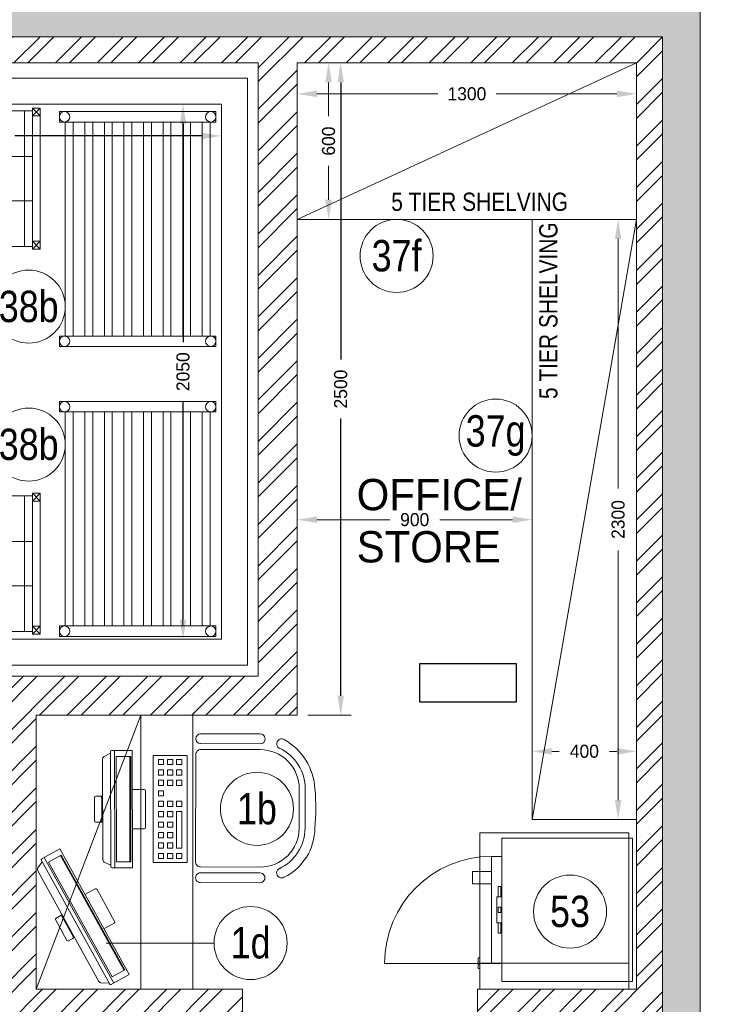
# Model space of a CAD drawing. Header units: millimetres. Extents: x 811 to 573824, y 137 to 100812.
# Tile 134 of 143: x 458602 to 461329, y 76788 to 80561. Entities that reach past the tile are written whole.
import ezdxf

# ---------------------------------------------------------------- set-up
doc = ezdxf.new("R2010")
doc.units = ezdxf.units.MM
doc.header["$LTSCALE"] = 3
doc.header["$MEASUREMENT"] = 0
doc.header["$PDMODE"] = 35
doc.layers.get('Defpoints').update_dxf_attribs({"lineweight": 0})
doc.layers.add('ARC - LEADER ARROW', color=7, linetype='Continuous')
doc.layers.add('ARC - TEXT', color=7, linetype='Continuous')
for name, color, linetype, lineweight in [('BOH TEXT', 7, 'Continuous', 0), ('DIMENSIONS', 7, 'Continuous', 0), ('EQUIPMENT TEXT', 7, 'Continuous', 0), ('EXIST BRICKWORK', 7, 'Continuous', 0), ('JOINERY DETAILS TEXT', 7, 'Continuous', 0), ('KITCHEN EQUIPMENT CODES', 252, 'Continuous', 0), ('KITCHEN EQUIPMENTS', 251, 'Continuous', 0), ('NEW BRICKWORK', 1, 'Continuous', 0)]:
    doc.layers.add(name, color=color, linetype=linetype, lineweight=lineweight)
doc.styles.add('ARA-30', font='stylu.ttf', dxfattribs={"height": 60})
doc.styles.add('ARC SCALE50', font='swissc.ttf', dxfattribs={"height": 100})
doc.styles.get("Standard").update_dxf_attribs({"font": 'stylu.ttf'})
doc.dimstyles.new('ARC SCALE50', dxfattribs={"dimscale": 50, "dimtxt": 1, "dimasz": 1.5, "dimexe": 0.8, "dimexo": 0.8, "dimgap": 0.5, "dimtad": 0, "dimdec": 0, "dimrnd": 1, "dimzin": 0, "dimdsep": 46, "dimtxsty": 'Standard', "dimcen": 1.5, "dimdle": 0.8, "dimclrd": 256, "dimclre": 256, "dimclrt": 256, "dimadec": 0, "dimazin": 0, "dimtfac": 2, "dimtdec": 0, "dimtmove": 1, "dimatfit": 2, "dimfxl": 1, "dimtolj": 1, "dimtzin": 0, "dimlwd": -1, "dimlwe": 13, "dimarcsym": 0})

# ---------------------------------------------------------------- blocks, each defined once
blk = doc.blocks.new('*D27')
at = {"layer": 'Defpoints', "color": 0, "transparency": 16777216}
for p in [(459665.6, 80395.8), (460965.6, 80395.8), (460965.6, 80276.8)]:
    blk.add_point(p, dxfattribs=at)
at = {"layer": 'DIMENSIONS', "lineweight": 13, "transparency": 16777216}
for p, q in [((459665.6, 80355.8), (459665.6, 80236.8)), ((460965.6, 80355.8), (460965.6, 80236.8))]:
    blk.add_line(p, q, dxfattribs=at)
at = {"layer": 'DIMENSIONS', "transparency": 16777216}
for p, q in [((459740.6, 80276.8), (460203.6, 80276.8)), ((460890.6, 80276.8), (460427.5, 80276.8))]:
    blk.add_line(p, q, dxfattribs=at)
for points in [[(459740.6, 80289.3), (459740.6, 80264.3), (459665.6, 80276.8)], [(460890.6, 80289.3), (460890.6, 80264.3), (460965.6, 80276.8)]]:
    blk.add_solid(points, dxfattribs=at)
at = {"layer": 'DIMENSIONS', "transparency": 16777216, "insert": (460315.6, 80276.8), "char_height": 50, "attachment_point": 5}
blk.add_mtext('\\A1;1300', dxfattribs=at)
blk = doc.blocks.new('*D28')
at = {"layer": 'Defpoints', "color": 0, "transparency": 16777216}
for p in [(459665.6, 80395.8), (459665.6, 79795.8), (459785.6, 79795.8)]:
    blk.add_point(p, dxfattribs=at)
at = {"layer": 'DIMENSIONS', "lineweight": 13, "transparency": 16777216}
for p, q in [((459705.6, 80395.8), (459825.6, 80395.8)), ((459705.6, 79795.8), (459825.6, 79795.8))]:
    blk.add_line(p, q, dxfattribs=at)
at = {"layer": 'DIMENSIONS', "transparency": 16777216}
for p, q in [((459785.6, 80320.8), (459785.6, 80191.2)), ((459785.6, 79870.8), (459785.6, 80000.4))]:
    blk.add_line(p, q, dxfattribs=at)
for points in [[(459773.1, 80320.8), (459798.1, 80320.8), (459785.6, 80395.8)], [(459773.1, 79870.8), (459798.1, 79870.8), (459785.6, 79795.8)]]:
    blk.add_solid(points, dxfattribs=at)
at = {"layer": 'DIMENSIONS', "transparency": 16777216, "insert": (459785.6, 80095.8), "char_height": 50, "attachment_point": 5, "rotation": 90}
blk.add_mtext('\\A1;600', dxfattribs=at)
blk = doc.blocks.new('*D29')
at = {"layer": 'Defpoints', "color": 0, "transparency": 16777216}
for p in [(460965.6, 79795.8), (460895.1, 77495.5), (460965.6, 77495.5, 0.1)]:
    blk.add_point(p, dxfattribs=at)
at = {"layer": 'DIMENSIONS', "lineweight": 13, "transparency": 16777216}
for p, q in [((460925.6, 79795.8), (460855.1, 79795.8)), ((460925.6, 77495.5), (460855.1, 77495.5))]:
    blk.add_line(p, q, dxfattribs=at)
at = {"layer": 'DIMENSIONS', "transparency": 16777216}
for p, q in [((460895.1, 79720.8), (460895.1, 78764.9)), ((460895.1, 77570.5), (460895.1, 78526.4))]:
    blk.add_line(p, q, dxfattribs=at)
for points in [[(460882.6, 79720.8), (460907.6, 79720.8), (460895.1, 79795.8)], [(460882.6, 77570.5), (460907.6, 77570.5), (460895.1, 77495.5)]]:
    blk.add_solid(points, dxfattribs=at)
at = {"layer": 'DIMENSIONS', "transparency": 16777216, "insert": (460895.1, 78645.6), "char_height": 50, "attachment_point": 5, "rotation": 90}
blk.add_mtext('\\A1;2300', dxfattribs=at)
blk = doc.blocks.new('*D30')
at = {"layer": 'Defpoints', "color": 0, "transparency": 16777216}
for p in [(460965.6, 77757.3), (460565.6, 77495.5, 0.1), (460965.6, 77495.5, 0.1)]:
    blk.add_point(p, dxfattribs=at)
at = {"layer": 'DIMENSIONS', "lineweight": 13, "transparency": 16777216}
for p, q in [((460565.6, 77535.5), (460565.6, 77797.3)), ((460965.6, 77535.5), (460965.6, 77797.3))]:
    blk.add_line(p, q, dxfattribs=at)
at = {"layer": 'DIMENSIONS', "transparency": 16777216}
for p, q in [((460640.6, 77757.3), (460668.7, 77757.3)), ((460890.6, 77757.3), (460862.5, 77757.3))]:
    blk.add_line(p, q, dxfattribs=at)
for points in [[(460640.6, 77769.8), (460640.6, 77744.8), (460565.6, 77757.3)], [(460890.6, 77769.8), (460890.6, 77744.8), (460965.6, 77757.3)]]:
    blk.add_solid(points, dxfattribs=at)
at = {"layer": 'DIMENSIONS', "transparency": 16777216, "insert": (460765.6, 77757.3), "char_height": 50, "attachment_point": 5}
blk.add_mtext('\\A1;400', dxfattribs=at)
blk = doc.blocks.new('*D31')
at = {"layer": 'Defpoints', "color": 0, "transparency": 16777216}
for p in [(460565.6, 78645), (459665.6, 78609, 0), (460565.6, 78609, 0)]:
    blk.add_point(p, dxfattribs=at)
at = {"layer": 'DIMENSIONS', "lineweight": 13, "transparency": 16777216}
for p, q in [((459665.6, 78649), (459665.6, 78685)), ((460565.6, 78649), (460565.6, 78685))]:
    blk.add_line(p, q, dxfattribs=at)
at = {"layer": 'DIMENSIONS', "transparency": 16777216}
for p, q in [((459740.6, 78645), (460019.8, 78645)), ((460490.6, 78645), (460211.4, 78645))]:
    blk.add_line(p, q, dxfattribs=at)
for points in [[(459740.6, 78657.5), (459740.6, 78632.5), (459665.6, 78645)], [(460490.6, 78657.5), (460490.6, 78632.5), (460565.6, 78645)]]:
    blk.add_solid(points, dxfattribs=at)
at = {"layer": 'DIMENSIONS', "transparency": 16777216, "insert": (460115.6, 78645), "char_height": 50, "attachment_point": 5}
blk.add_mtext('\\A1;900', dxfattribs=at)
blk = doc.blocks.new('xzgredgr')
at = {"layer": 'KITCHEN EQUIPMENTS'}
for p, q in [((459665.6, 79795.8, 0.1), (460965.6, 80395.8, 0.1)), ((454875, 80337.1, 0.1), (459475, 80337.1, 0.1)), ((459475, 80337.1, 0.1), (459475, 78087.1, 0.1)), ((459375, 80237.1, 0.1), (457575, 80237.1, 0.1)), ((458650.6, 79682, 0.1), (458650.6, 80222, 0.1)), ((458680.6, 80222, 0.1), (458650.6, 80222, 0.1)), ((458680.6, 80192, 0.1), (458650.6, 80222, 0.1)), ((458650.6, 80192, 0.1), (458680.6, 80222, 0.1)), ((458680.6, 79682, 0.1), (458680.6, 80222, 0.1)), ((459375, 78187.1, 0.1), (459375, 80237.1, 0.1)), ((457640.6, 80212, 0.1), (458650.6, 80212, 0.1)), ((458620.6, 80212, 0.1), (458620.6, 79692, 0.1)), ((458650.6, 80192, 0.1), (458680.6, 80192, 0.1)), ((458754.2, 80168.9, 0.1), (458754.2, 80208.9, 0.1)), ((458754.2, 80208.9, 0.1), (459354.2, 80208.9, 0.1)), ((459354.2, 80208.9, 0.1), (459354.2, 80168.9, 0.1)), ((458754.2, 80168.9, 0.1), (459354.2, 80168.9, 0.1)), ((458776.7, 79348.9, 0.1), (458776.7, 80168.9, 0.1)), ((458806.7, 79348.9, 0.1), (458806.7, 80168.9, 0.1)), ((458851.7, 79348.9, 0.1), (458851.7, 80168.9, 0.1)), ((458881.7, 79348.9, 0.1), (458881.7, 80168.9, 0.1)), ((458926.7, 79348.9, 0.1), (458926.7, 80168.9, 0.1)), ((458956.7, 79348.9, 0.1), (458956.7, 80168.9, 0.1)), ((459001.7, 79348.9, 0.1), (459001.7, 80168.9, 0.1)), ((459031.7, 79348.9, 0.1), (459031.7, 80168.9, 0.1)), ((459076.7, 79348.9, 0.1), (459076.7, 80168.9, 0.1)), ((459106.7, 79348.9, 0.1), (459106.7, 80168.9, 0.1)), ((459151.7, 79348.9, 0.1), (459151.7, 80168.9, 0.1)), ((459181.7, 79348.9, 0.1), (459181.7, 80168.9, 0.1)), ((459226.7, 79348.9, 0.1), (459226.7, 80168.9, 0.1)), ((459256.7, 79348.9, 0.1), (459256.7, 80168.9, 0.1)), ((459301.7, 79348.9, 0.1), (459301.7, 80168.9, 0.1)), ((459331.7, 79348.9, 0.1), (459331.7, 80168.9, 0.1)), ((457640.6, 80037, 0.1), (458650.6, 80037, 0.1)), ((457640.6, 79867, 0.1), (458650.6, 79867, 0.1)), ((460965.6, 79795.8, 0.1), (459665.6, 79795.8, 0.1)), ((460565.6, 77495.5, 0.2), (460565.6, 79795.8, 0.1)), ((460565.6, 77495.5, 0.2), (460965.6, 79795.8, 0.1)), ((457640.6, 79692, 0.1), (458650.6, 79692, 0.1)), ((458650.6, 79712, 0.1), (458680.6, 79712, 0.1)), ((458650.6, 79712, 0.1), (458680.6, 79682, 0.1)), ((458650.6, 79682, 0.1), (458680.6, 79712, 0.1)), ((458650.6, 79682, 0.1), (458680.6, 79682, 0.1)), ((459354.2, 79348.9, 0.1), (458754.2, 79348.9, 0.1)), ((458754.2, 79308.9, 0.1), (458754.2, 79348.9, 0.1)), ((459354.2, 79348.9, 0.1), (459354.2, 79308.9, 0.1)), ((459354.2, 79308.9, 0.1), (458754.2, 79308.9, 0.1)), ((458754.2, 79057.7, 0.1), (458754.2, 79097.7, 0.1)), ((458754.2, 79097.7, 0.1), (459354.2, 79097.7, 0.1)), ((459354.2, 79097.7, 0.1), (459354.2, 79057.7, 0.1)), ((458754.2, 79057.7, 0.1), (459354.2, 79057.7, 0.1)), ((458776.7, 78237.7, 0.1), (458776.7, 79057.7, 0.1)), ((458806.7, 78237.7, 0.1), (458806.7, 79057.7, 0.1)), ((458851.7, 78237.7, 0.1), (458851.7, 79057.7, 0.1)), ((458881.7, 78237.7, 0.1), (458881.7, 79057.7, 0.1)), ((458926.7, 78237.7, 0.1), (458926.7, 79057.7, 0.1)), ((458956.7, 78237.7, 0.1), (458956.7, 79057.7, 0.1)), ((459001.7, 78237.7, 0.1), (459001.7, 79057.7, 0.1)), ((459031.7, 78237.7, 0.1), (459031.7, 79057.7, 0.1)), ((459076.7, 78237.7, 0.1), (459076.7, 79057.7, 0.1)), ((459106.7, 78237.7, 0.1), (459106.7, 79057.7, 0.1)), ((459151.7, 78237.7, 0.1), (459151.7, 79057.7, 0.1)), ((459181.7, 78237.7, 0.1), (459181.7, 79057.7, 0.1)), ((459226.7, 78237.7, 0.1), (459226.7, 79057.7, 0.1)), ((459256.7, 78237.7, 0.1), (459256.7, 79057.7, 0.1)), ((459301.7, 78237.7, 0.1), (459301.7, 79057.7, 0.1)), ((459331.7, 78237.7, 0.1), (459331.7, 79057.7, 0.1)), ((458650.6, 78206.5, 0.1), (458650.6, 78746.5, 0.1)), ((458680.6, 78746.5, 0.1), (458650.6, 78746.5, 0.1)), ((458680.6, 78716.5, 0.1), (458650.6, 78746.5, 0.1)), ((458650.6, 78716.5, 0.1), (458680.6, 78746.5, 0.1)), ((458680.6, 78206.5, 0.1), (458680.6, 78746.5, 0.1)), ((457640.6, 78736.5, 0.1), (458650.6, 78736.5, 0.1)), ((458620.6, 78736.5, 0.1), (458620.6, 78216.5, 0.1)), ((458650.6, 78716.5, 0.1), (458680.6, 78716.5, 0.1)), ((457640.6, 78561.5, 0.1), (458650.6, 78561.5, 0.1)), ((457640.6, 78391.5, 0.1), (458650.6, 78391.5, 0.1)), ((457640.6, 78216.5, 0.1), (458650.6, 78216.5, 0.1)), ((458650.6, 78236.5, 0.1), (458680.6, 78236.5, 0.1)), ((458650.6, 78236.5, 0.1), (458680.6, 78206.5, 0.1)), ((458650.6, 78206.5, 0.1), (458680.6, 78236.5, 0.1)), ((459354.2, 78237.7, 0.1), (458754.2, 78237.7, 0.1)), ((458754.2, 78197.7, 0.1), (458754.2, 78237.7, 0.1)), ((459354.2, 78237.7, 0.1), (459354.2, 78197.7, 0.1)), ((457575, 78187.1, 0.1), (459375, 78187.1, 0.1)), ((458650.6, 78206.5, 0.1), (458680.6, 78206.5, 0.1)), ((459354.2, 78197.7, 0.1), (458754.2, 78197.7, 0.1)), ((459475, 78087.1, 0.1), (454875, 78087.1, 0.1)), ((459065.6, 77895.5, 0.1), (458665.6, 76845.5, 0.1)), ((459065.6, 76845.5, 0.2), (459065.6, 77895.5, 0.1)), ((459265.6, 76845.5, 0.1), (459265.6, 77895.5, 0.1)), ((458919.4, 77725.7, 0.1), (458920, 77344, 0.1)), ((458950.4, 77750.1, 0.1), (458925.6, 77738.1, 0.1)), ((458950.4, 77755.7, 0.1), (458951.1, 77314.6, 0.1)), ((458965.6, 77760.7, 0.1), (458955.4, 77760.7, 0.1)), ((458965.5, 77760.7, 0.1), (458966.4, 77310.7, 0.1)), ((458965.6, 77760.7, 0.1), (459033.6, 77760.8, 0.1)), ((459027.5, 77737.3, 0.1), (458971.7, 77737.2, 0.1)), ((458971.7, 77737.2, 0.1), (458972.5, 77334.2, 0.1)), ((459023.8, 77737.3, 0.1), (459024.6, 77334.3, 0.1)), ((459027.5, 77737.3, 0.1), (459028.3, 77334.3, 0.1)), ((459033.6, 77760.7, 0.1), (459034.4, 77310.7, 0.1)), ((459113.4, 77330.8, 0.1), (459113.4, 77740.8, 0.1)), ((459113.4, 77740.8, 0.1), (459243.4, 77740.8, 0.1)), ((459133.4, 77706.4, 0.1), (459133.4, 77726.4, 0.1)), ((459153.4, 77726.4, 0.1), (459133.4, 77726.4, 0.1)), ((459153.4, 77706.4, 0.1), (459153.4, 77726.4, 0.1)), ((459168.4, 77706.4, 0.1), (459168.4, 77726.4, 0.1)), ((459188.4, 77726.4, 0.1), (459168.4, 77726.4, 0.1)), ((459188.4, 77706.4, 0.1), (459188.4, 77726.4, 0.1)), ((459203.4, 77706.4, 0.1), (459203.4, 77726.4, 0.1)), ((459203.4, 77726.4, 0.1), (459223.4, 77726.4, 0.1)), ((459223.4, 77706.4, 0.1), (459223.4, 77726.4, 0.1)), ((459243.4, 77740.8, 0.1), (459243.4, 77330.8, 0.1)), ((459153.4, 77706.4, 0.1), (459133.4, 77706.4, 0.1)), ((459188.4, 77706.4, 0.1), (459168.4, 77706.4, 0.1)), ((459203.4, 77706.4, 0.1), (459223.4, 77706.4, 0.1)), ((459133.4, 77666.4, 0.1), (459133.4, 77686.4, 0.1)), ((459153.4, 77686.4, 0.1), (459133.4, 77686.4, 0.1)), ((459153.4, 77666.4, 0.1), (459133.4, 77666.4, 0.1)), ((459153.4, 77666.4, 0.1), (459153.4, 77686.4, 0.1)), ((459168.4, 77666.4, 0.1), (459168.4, 77686.4, 0.1)), ((459188.4, 77686.4, 0.1), (459168.4, 77686.4, 0.1)), ((459188.4, 77666.4, 0.1), (459168.4, 77666.4, 0.1)), ((459188.4, 77666.4, 0.1), (459188.4, 77686.4, 0.1)), ((459203.4, 77666.4, 0.1), (459203.4, 77686.4, 0.1)), ((459203.4, 77686.4, 0.1), (459223.4, 77686.4, 0.1)), ((459203.4, 77666.4, 0.1), (459223.4, 77666.4, 0.1)), ((459223.4, 77666.4, 0.1), (459223.4, 77686.4, 0.1)), ((459133.4, 77626.4, 0.1), (459133.4, 77646.4, 0.1)), ((459153.4, 77646.4, 0.1), (459133.4, 77646.4, 0.1)), ((459153.4, 77626.4, 0.1), (459133.4, 77626.4, 0.1)), ((459153.4, 77626.4, 0.1), (459153.4, 77646.4, 0.1)), ((459168.4, 77626.4, 0.1), (459168.4, 77646.4, 0.1)), ((459188.4, 77646.4, 0.1), (459168.4, 77646.4, 0.1)), ((459188.4, 77626.4, 0.1), (459168.4, 77626.4, 0.1)), ((459188.4, 77626.4, 0.1), (459188.4, 77646.4, 0.1)), ((459203.4, 77626.4, 0.1), (459203.4, 77646.4, 0.1)), ((459203.4, 77646.4, 0.1), (459223.4, 77646.4, 0.1)), ((459203.4, 77626.4, 0.1), (459223.4, 77626.4, 0.1)), ((459223.4, 77626.4, 0.1), (459223.4, 77646.4, 0.1)), ((458888.5, 77581.4, 0.1), (458888.7, 77490.7, 0.1)), ((458919.5, 77585.8, 0.1), (458893.4, 77585.7, 0.1)), ((458916.2, 77580.8, 0.1), (458916.4, 77490.1, 0.1)), ((459033.9, 77610.9, 0.1), (459079, 77610.8, 0.1)), ((459083.9, 77605.8, 0.1), (459083.7, 77465.8, 0.1)), ((459133.4, 77586.4, 0.1), (459133.4, 77606.4, 0.1)), ((459153.4, 77606.4, 0.1), (459133.4, 77606.4, 0.1)), ((459153.4, 77586.4, 0.1), (459133.4, 77586.4, 0.1)), ((459153.4, 77586.4, 0.1), (459153.4, 77606.4, 0.1)), ((459133.4, 77546.4, 0.1), (459133.4, 77566.4, 0.1)), ((459153.4, 77566.4, 0.1), (459133.4, 77566.4, 0.1)), ((459153.4, 77546.4, 0.1), (459133.4, 77546.4, 0.1)), ((459153.4, 77546.4, 0.1), (459153.4, 77566.4, 0.1)), ((459168.4, 77546.4, 0.1), (459168.4, 77566.4, 0.1)), ((459188.4, 77566.4, 0.1), (459168.4, 77566.4, 0.1)), ((459188.4, 77546.4, 0.1), (459168.4, 77546.4, 0.1)), ((459188.4, 77546.4, 0.1), (459188.4, 77566.4, 0.1)), ((459203.4, 77546.4, 0.1), (459203.4, 77566.4, 0.1)), ((459203.4, 77566.4, 0.1), (459223.4, 77566.4, 0.1)), ((459203.4, 77546.4, 0.1), (459223.4, 77546.4, 0.1)), ((459223.4, 77546.4, 0.1), (459223.4, 77566.4, 0.1)), ((459133.4, 77506.4, 0.1), (459133.4, 77526.4, 0.1)), ((459153.4, 77526.4, 0.1), (459133.4, 77526.4, 0.1)), ((459153.4, 77506.4, 0.1), (459133.4, 77506.4, 0.1)), ((459153.4, 77506.4, 0.1), (459153.4, 77526.4, 0.1)), ((459168.4, 77506.4, 0.1), (459168.4, 77526.4, 0.1)), ((459188.4, 77526.4, 0.1), (459168.4, 77526.4, 0.1)), ((459188.4, 77506.4, 0.1), (459168.4, 77506.4, 0.1)), ((459188.4, 77506.4, 0.1), (459188.4, 77526.4, 0.1)), ((459203.4, 77386.4, 0.1), (459203.4, 77526.4, 0.1)), ((459203.4, 77526.4, 0.1), (459223.4, 77526.4, 0.1)), ((459223.4, 77386.4, 0.1), (459223.4, 77526.4, 0.1)), ((458919.8, 77485.8, 0.1), (458893.1, 77485.7, 0.1)), ((459133.4, 77466.4, 0.1), (459133.4, 77486.4, 0.1)), ((459153.4, 77486.4, 0.1), (459133.4, 77486.4, 0.1)), ((459153.4, 77466.4, 0.1), (459133.4, 77466.4, 0.1)), ((459153.4, 77466.4, 0.1), (459153.4, 77486.4, 0.1)), ((459168.4, 77466.4, 0.1), (459168.4, 77486.4, 0.1)), ((459188.4, 77486.4, 0.1), (459168.4, 77486.4, 0.1)), ((459188.4, 77466.4, 0.1), (459168.4, 77466.4, 0.1)), ((459188.4, 77466.4, 0.1), (459188.4, 77486.4, 0.1)), ((460565.6, 77495.5, 0.2), (460965.6, 77495.5, 0.2)), ((459033.6, 77460.9, 0.1), (459078.7, 77460.8, 0.1)), ((459133.4, 77426.4, 0.1), (459133.4, 77446.4, 0.1)), ((459153.4, 77446.4, 0.1), (459133.4, 77446.4, 0.1)), ((459153.4, 77426.4, 0.1), (459133.4, 77426.4, 0.1)), ((459153.4, 77426.4, 0.1), (459153.4, 77446.4, 0.1)), ((459168.4, 77426.4, 0.1), (459168.4, 77446.4, 0.1)), ((459188.4, 77446.4, 0.1), (459168.4, 77446.4, 0.1)), ((459188.4, 77426.4, 0.1), (459168.4, 77426.4, 0.1)), ((459188.4, 77426.4, 0.1), (459188.4, 77446.4, 0.1)), ((460365.6, 77445.5, 0.2), (460365.6, 76845.5, 0.2)), ((460935.6, 77445.5, 0.2), (460365.6, 77445.5, 0.2)), ((460450, 77424.9, 0.1), (460450, 76874.9, 0.1)), ((460950, 77424.9, 0.1), (460450, 77424.9, 0.1)), ((460935.6, 77445.5, 0.2), (460935.6, 76845.5, 0.2)), ((460950, 77424.9, 0.1), (460950, 76874.9, 0.1)), ((459133.4, 77386.4, 0.1), (459133.4, 77406.4, 0.1)), ((459153.4, 77406.4, 0.1), (459133.4, 77406.4, 0.1)), ((459153.4, 77386.4, 0.1), (459133.4, 77386.4, 0.1)), ((459153.4, 77386.4, 0.1), (459153.4, 77406.4, 0.1)), ((459168.4, 77386.4, 0.1), (459168.4, 77406.4, 0.1)), ((459188.4, 77406.4, 0.1), (459168.4, 77406.4, 0.1)), ((459188.4, 77386.4, 0.1), (459168.4, 77386.4, 0.1)), ((459188.4, 77386.4, 0.1), (459188.4, 77406.4, 0.1)), ((459203.4, 77386.4, 0.1), (459223.4, 77386.4, 0.1)), ((458696, 77350.4, 0.1), (458687, 77345.4, 0.1)), ((458695.8, 77350.3, 0.1), (458962.2, 76869.1, 0.1)), ((458696, 77350.4, 0.1), (458755.4, 77383.2, 0.1)), ((458761.4, 77359.7, 0.1), (458712.6, 77332.6, 0.1)), ((458755.4, 77383.2, 0.1), (459021.7, 76902, 0.1)), ((458758.1, 77357.9, 0.1), (459001.8, 76917.9, 0.1)), ((458761.4, 77359.7, 0.1), (459005, 76919.7, 0.1)), ((459133.4, 77346.4, 0.1), (459133.4, 77366.4, 0.1)), ((459153.4, 77366.4, 0.1), (459133.4, 77366.4, 0.1)), ((459153.4, 77346.4, 0.1), (459153.4, 77366.4, 0.1)), ((459168.4, 77346.4, 0.1), (459168.4, 77366.4, 0.1)), ((459188.4, 77366.4, 0.1), (459168.4, 77366.4, 0.1)), ((459188.4, 77346.4, 0.1), (459188.4, 77366.4, 0.1)), ((459203.4, 77346.4, 0.1), (459203.4, 77366.4, 0.1)), ((459203.4, 77366.4, 0.1), (459223.4, 77366.4, 0.1)), ((459223.4, 77346.4, 0.1), (459223.4, 77366.4, 0.1)), ((460450, 77354.9, 0.1), (460410, 77354.9, 0.1)), ((460410, 76944.9, 0.1), (460410, 77354.9, 0.1)), ((458687.8, 77333.8, 0.1), (458671.8, 77311.3, 0.1)), ((458685.1, 77338.6, 0.1), (458947.1, 76864.8, 0.1)), ((458712.6, 77332.6, 0.1), (458956.2, 76892.6, 0.1)), ((458951, 77321.2, 0.1), (458926.2, 77333.1, 0.1)), ((458966.2, 77310.7, 0.1), (458956, 77310.7, 0.1)), ((458966.2, 77310.7, 0.1), (459034.4, 77310.8, 0.1)), ((459028.3, 77334.3, 0.1), (458972.4, 77334.2, 0.1)), ((459243.4, 77330.8, 0.1), (459113.4, 77330.8, 0.1)), ((459153.4, 77346.4, 0.1), (459133.4, 77346.4, 0.1)), ((459188.4, 77346.4, 0.1), (459168.4, 77346.4, 0.1)), ((459203.4, 77346.4, 0.1), (459223.4, 77346.4, 0.1)), ((458672.4, 77297.4, 0.1), (458905.7, 76875.4, 0.1)), ((460336.4, 77297.3, 0.1), (460410, 77297.3, 0.1)), ((460336.4, 77297.3, 0.1), (460336.4, 77249.4, 0.1)), ((460336.4, 77249.4, 0.1), (460410, 77249.4, 0.1)), ((460435, 77199.9, 0.1), (460435, 77239.9, 0.1)), ((460435, 77239.9, 0.1), (460445, 77239.9, 0.1)), ((460445, 77199.9, 0.1), (460445, 77239.9, 0.1)), ((458852.2, 77208.4, 0.1), (458891.7, 77230, 0.1)), ((458898.5, 77228.1, 0.1), (458965.8, 77105.3, 0.1)), ((460450, 77199.9, 0.1), (460430, 77199.9, 0.1)), ((460430, 77199.9, 0.1), (460430, 77099.9, 0.1)), ((460445, 77159.9, 0.1), (460435, 77159.9, 0.1)), ((460435, 77139.9, 0.1), (460435, 77159.9, 0.1)), ((460445, 77139.9, 0.1), (460445, 77159.9, 0.1)), ((458764.1, 77131.1, 0.1), (458741.4, 77118.5, 0.1)), ((458763.6, 77125.1, 0.1), (458807.6, 77045.8, 0.1)), ((460445, 77139.9, 0.1), (460435, 77139.9, 0.1)), ((458739.1, 77112.3, 0.1), (458783.1, 77033, 0.1)), ((458924.3, 77076.9, 0.1), (458963.8, 77098.5, 0.1)), ((460430, 77099.9, 0.1), (460450, 77099.9, 0.1)), ((460435, 77099.9, 0.1), (460435, 77059.9, 0.1)), ((460445, 77099.9, 0.1), (460445, 77059.9, 0.1)), ((460435, 77059.9, 0.1), (460445, 77059.9, 0.1)), ((458812.6, 77043.7, 0.1), (458789.3, 77030.8, 0.1)), ((460410, 76944.9, 0.1), (460000, 76944.9, 0.1)), ((460358.6, 76965.5, 0.2), (460358.6, 76950.1, 0.2)), ((460358.6, 76965.5, 0.2), (460365.6, 76965.5, 0.2)), ((460358.6, 76940.9, 0.2), (460358.6, 76925.5, 0.2)), ((460935.6, 76945.5, 0.2), (460365.6, 76945.5, 0.2)), ((460450, 76944.9, 0.1), (460410, 76944.9, 0.1)), ((459005, 76919.7, 0.1), (458956, 76892.6, 0.1)), ((458962, 76869, 0.1), (459021.7, 76902, 0.1)), ((460358.6, 76925.5, 0.2), (460365.6, 76925.5, 0.2)), ((458943.6, 76870.8, 0.1), (458916.1, 76869.2, 0.1)), ((458962, 76869, 0.1), (458953.1, 76864, 0.1)), ((460950, 76874.9, 0.1), (460450, 76874.9, 0.1)), ((460935.6, 76845.5, 0.2), (460365.6, 76845.5, 0.2))]:
    blk.add_line(p, q, dxfattribs=at)
at = {"layer": 'KITCHEN EQUIPMENTS', "lineweight": 0}
for p, q in [((459295, 77824.3, 0.1), (459523.7, 77823.8, 0.1)), ((459523.6, 77763.8, 0.1), (459294.8, 77764.3, 0.1)), ((459294.9, 77786.8, 0.1), (459523.6, 77786.3, 0.1)), ((459277, 77745.6, 0.1), (459276.1, 77333.1, 0.1)), ((459673.3, 77613.5, 0.1), (459673, 77463.5, 0.1)), ((459695.8, 77613.5, 0.1), (459695.5, 77463.5, 0.1)), ((459522.6, 77313.8, 0.1), (459293.9, 77314.3, 0.1)), ((459293.8, 77291.8, 0.1), (459522.6, 77291.3, 0.1)), ((459293.8, 77254.3, 0.1), (459522.5, 77253.8, 0.1))]:
    blk.add_line(p, q, dxfattribs=at)
at = {"layer": 'KITCHEN EQUIPMENTS'}
for centre, radius in [((458774.2, 80188.9, 0.1), 20), ((459334.2, 80188.9, 0.1), 20), ((458774.2, 79328.9, 0.1), 20), ((459334.2, 79328.9, 0.1), 20), ((458774.2, 79077.7, 0.1), 20), ((459334.2, 79077.7, 0.1), 20), ((458774.2, 78217.7, 0.1), 20), ((459334.2, 78217.7, 0.1), 20), ((460360.6, 76945.5, 0.2), 5)]:
    blk.add_circle(centre, radius, dxfattribs=at)
at = {"layer": 'KITCHEN EQUIPMENTS', "lineweight": 0}
for centre, radius, start, end in [((459295.9, 77805.5, 0.1), 18.7, 89.896, 269.8657), ((459523.7, 77805.1, 0.1), 18.8, 269.8657, 89.8921), ((459606, 77786.3, 0.1), 19.2, 51.4153, 256.1163), ((459500.7, 77599.8, 0.1), 233, 3.3496, 60.4372), ((459295.7, 77745.5, 0.1), 18.7, 89.8757, 179.8847), ((459523.3, 77613.8, 0.1), 150, 359.8802, 89.8804), ((459523.3, 77613.8, 0.1), 172.5, 359.8806, 64.7499), ((458990.2, 77539.9, 0.1), 746.7, 354.1149, 5.6449), ((459523, 77463.8, 0.1), 150, 269.8806, 359.8798), ((459523, 77463.8, 0.1), 172.5, 295.0096, 359.8797), ((459523, 77463.8, 0.1), 210, 295.8214, 359.8802), ((459294.9, 77333, 0.1), 18.8, 179.8802, 269.8815), ((459294.7, 77273, 0.1), 18.8, 89.8769, 269.8822), ((459522.6, 77272.6, 0.1), 18.8, 269.8762, 89.8815), ((459605.2, 77291.1, 0.1), 18.8, 114.2336, 299.5497)]:
    blk.add_arc(centre, radius, start, end, dxfattribs=at)
at = {"layer": 'KITCHEN EQUIPMENTS'}
for centre, radius, start, end in [((458936, 77725.1, 0.1), 16.7, 128.71, 178.1015), ((458955.4, 77755.7, 0.1), 5, 90.1096, 180.1096), ((458893.5, 77580.7, 0.1), 5, 90.1096, 180.1096), ((458911.2, 77580.7, 0.1), 5, 0.1096, 90.1096), ((459078.9, 77605.8, 0.1), 5, 359.8904, 89.8904), ((458893.7, 77490.7, 0.1), 5, 180.1096, 270.1096), ((458911.4, 77490.7, 0.1), 5, 270.1096, 0.1096), ((459078.7, 77465.8, 0.1), 5, 269.8904, 359.8904), ((460410, 76944.9, 0.1), 410, 90, 180), ((458687.2, 77304.9, 0.1), 16.7, 157.5706, 206.9622), ((458689.5, 77341, 0.1), 5, 118.9703, 208.9703), ((458936.5, 77346.1, 0.1), 16.7, 182.1176, 231.5092), ((458956, 77315.7, 0.1), 5, 180.1096, 270.1096), ((458894.1, 77225.7, 0.1), 5, 28.7511, 118.7511), ((458759.3, 77122.7, 0.1), 5, 28.9703, 118.9703), ((458743.8, 77114.1, 0.1), 5, 118.9703, 208.9703), ((458961.4, 77102.9, 0.1), 5, 298.7511, 28.7511), ((458803, 77044, 0.1), 5, 298.9703, 28.9703), ((458787.5, 77035.4, 0.1), 5, 208.9703, 298.9703), ((458918.9, 76885.7, 0.1), 16.7, 210.9783, 260.3699), ((458950.6, 76868.4, 0.1), 5, 208.9703, 298.9703)]:
    blk.add_arc(centre, radius, start, end, dxfattribs=at)
blk = doc.blocks.new('EXISTING BRICKWORK')
at = {"layer": 'EXIST BRICKWORK'}
h = blk.add_hatch(color=8, dxfattribs=at)
h.dxf.hatch_style = 1
h.paths.add_polyline_path([(461326.5, 71253.7), (461209.6, 71370.6), (461209.6, 80695.8), (449601.5, 80695.8), (449601.5, 80495.8), (461065.6, 80495.8), (461065.6, 71309.5), (461224, 71151.1)])
at = {"layer": 'EXIST BRICKWORK', "elevation": 0.1}
blk.add_lwpolyline([(461326.5, 71253.7), (461209.6, 71370.6), (461209.6, 80695.8), (449601.5, 80695.8), (449601.5, 80495.8), (461065.6, 80495.8), (461065.6, 71309.5), (461224, 71151.1)], close=True, dxfattribs=at)
blk = doc.blocks.new('*D241')
at = {"layer": 'ARC - LEADER ARROW', "lineweight": 13, "transparency": 16777216}
for p, q in [((459705.6, 80395.8), (459872, 80395.8)), ((459705.6, 77895.5), (459872, 77895.5))]:
    blk.add_line(p, q, dxfattribs=at)
at = {"layer": 'ARC - LEADER ARROW', "transparency": 16777216}
for p, q in [((459832, 80320.8), (459832, 79258.7)), ((459832, 77970.5), (459832, 79032.6))]:
    blk.add_line(p, q, dxfattribs=at)
for points in [[(459844.5, 80320.8), (459819.5, 80320.8), (459832, 80395.8)], [(459819.5, 77970.5), (459844.5, 77970.5), (459832, 77895.5)]]:
    blk.add_solid(points, dxfattribs=at)
at = {"layer": 'Defpoints', "color": 0, "transparency": 16777216}
for p in [(459665.6, 80395.8), (459832, 80395.8), (459665.6, 77895.5)]:
    blk.add_point(p, dxfattribs=at)
at = {"layer": 'ARC - LEADER ARROW', "transparency": 16777216, "insert": (459832, 79145.6), "char_height": 50, "attachment_point": 5, "rotation": 90}
blk.add_mtext('\\A1;2500', dxfattribs=at)
blk = doc.blocks.new('*D256')
at = {"layer": 'ARC - LEADER ARROW', "lineweight": 13, "transparency": 16777216}
for p, q in [((457575, 80197.1), (457575, 80075.7)), ((459375, 80197.1), (459375, 80075.7))]:
    blk.add_line(p, q, dxfattribs=at)
at = {"layer": 'ARC - LEADER ARROW', "transparency": 16777216}
for p, q in [((457650, 80115.7), (458366.6, 80115.7)), ((459300, 80115.7), (458583.3, 80115.7))]:
    blk.add_line(p, q, dxfattribs=at)
for points in [[(457650, 80128.2), (457650, 80103.2), (457575, 80115.7)], [(459300, 80103.2), (459300, 80128.2), (459375, 80115.7)]]:
    blk.add_solid(points, dxfattribs=at)
at = {"layer": 'Defpoints', "color": 0, "transparency": 16777216}
for p in [(457575, 80237.1), (459375, 80237.1), (459375, 80115.7)]:
    blk.add_point(p, dxfattribs=at)
at = {"layer": 'ARC - LEADER ARROW', "transparency": 16777216, "insert": (458475, 80115.7), "char_height": 50, "attachment_point": 5}
blk.add_mtext('\\A1;1800', dxfattribs=at)
blk = doc.blocks.new('*D257')
at = {"layer": 'ARC - LEADER ARROW', "lineweight": 13, "transparency": 16777216}
for p, q in [((459335, 80237.1), (459187.9, 80237.1)), ((459335, 78187.1), (459187.9, 78187.1))]:
    blk.add_line(p, q, dxfattribs=at)
at = {"layer": 'ARC - LEADER ARROW', "transparency": 16777216}
for p, q in [((459227.9, 80162.1), (459227.9, 79325.2)), ((459227.9, 78262.1), (459227.9, 79099.1))]:
    blk.add_line(p, q, dxfattribs=at)
for points in [[(459240.4, 80162.1), (459215.4, 80162.1), (459227.9, 80237.1)], [(459215.4, 78262.1), (459240.4, 78262.1), (459227.9, 78187.1)]]:
    blk.add_solid(points, dxfattribs=at)
at = {"layer": 'Defpoints', "color": 0, "transparency": 16777216}
for p in [(459375, 80237.1), (459227.9, 78187.1), (459375, 78187.1)]:
    blk.add_point(p, dxfattribs=at)
at = {"layer": 'ARC - LEADER ARROW', "transparency": 16777216, "insert": (459227.9, 79212.1), "char_height": 50, "attachment_point": 5, "rotation": 90}
blk.add_mtext('\\A1;2050', dxfattribs=at)

msp = doc.modelspace()

# ---------------------------------------------------------------- hatches: boundary and pattern name
at = {"layer": 'NEW BRICKWORK'}
h = msp.add_hatch(dxfattribs=at)
h.set_pattern_fill('ANSI32', color=256, scale=300)
h.set_pattern_definition([(45, (6227957.61, 2343389.85), (-79.5495129, 79.5495129), []), (45, (6228010.64, 2343389.85), (-79.5495129, 79.5495129), [])])
h.paths.add_polyline_path([(454988.8, 74895.5), (455774.8, 74895.5), (455774.8, 75695.5), (455924.8, 75695.5), (455924.8, 74895.5), (460965.6, 74895.5), (460965.6, 76695.5), (460355.6, 76695.5), (460355.6, 76845.5), (460965.6, 76845.5), (460965.6, 80395.8), (459665.6, 80395.8), (459665.6, 77895.5), (458665.6, 77895.5), (458665.6, 76845.5), (459455.6, 76845.5), (459455.6, 76695.5), (458515.6, 76695.5), (458515.6, 76895.5), (458265.6, 76895.5), (458265.6, 77045.5), (458515.6, 77045.5), (458515.6, 77895.5), (456615.6, 77895.5), (456615.6, 77045.5), (456865.6, 77045.5), (456865.6, 76895.5), (456465.6, 76895.5), (456465.6, 77895.5), (454874.8, 77895.5), (454874.8, 78045.5), (459515.6, 78045.5), (459515.6, 80395.8), (450124.9, 80395.8), (450124.9, 76795.5), (450924.9, 76795.5), (450924.9, 76645.5), (450124.9, 76645.5), (450124.9, 70885.2), (451024.9, 70885.2), (451024.9, 70735.2), (450124.9, 70735.2), (450124.9, 63643.3), (458407.8, 63643.3), (458407.8, 63543.3), (449974.9, 63543.3), (449974.9, 80495.8), (461065.6, 80495.8), (461065.6, 70992.7), (460965.6, 70892.7), (460965.6, 74695.5), (454988.8, 74695.5)])

# ---------------------------------------------------------------- linework, layer by layer
at = {"layer": 'ARC - TEXT', "elevation": 0.1}
msp.add_lwpolyline([(460135.5, 78093.4), (460503.8, 78093.4), (460503.8, 77945.4), (460135.5, 77945.4)], close=True, dxfattribs=at)
at = {"layer": 'EXIST BRICKWORK'}
msp.add_line((461209.6, 71370.6, 0.1), (461209.6, 80695.8, 0.1), dxfattribs=at)
at = {"layer": 'KITCHEN EQUIPMENT CODES'}
msp.add_line((459346.8, 77022.8, 0.1), (458933.6, 77022.8, 0.1), dxfattribs=at)
for centre in [(460046.1, 79655.8, 0.1), (458636.7, 79461.4, 0.1), (460425.7, 78967.2, 0.1), (458636.7, 78932.9, 0.1), (459511.1, 77536.9, 0.1), (460710.7, 77143.3, 0.1), (459486.8, 77022.8, 0.1)]:
    msp.add_circle(centre, 140, dxfattribs=at)
at = {"layer": 'NEW BRICKWORK'}
msp.add_line((459665.6, 80395.8, 0.1), (460965.6, 80395.8, 0.1), dxfattribs=at)
at = {"layer": 'NEW BRICKWORK', "elevation": 0.1}
for points in [[(449974.9, 63543.3), (449974.9, 80495.8), (461065.6, 80495.8), (461065.6, 70992.7), (460965.6, 70892.7), (460965.6, 74695.5), (454988.8, 74695.5), (454988.8, 74895.5)], [(454874.8, 78045.5), (459515.6, 78045.5), (459515.6, 80395.8), (450124.9, 80395.8)], [(455924.8, 74895.5), (460965.6, 74895.5), (460965.6, 76695.5), (460355.6, 76695.5), (460355.6, 76845.5), (460965.6, 76845.5), (460965.6, 80395.8), (459665.6, 80395.8), (459665.6, 77895.5), (458665.6, 77895.5), (458665.6, 76845.5), (459455.6, 76845.5), (459455.6, 76695.5), (458515.6, 76695.5)]]:
    msp.add_lwpolyline(points, dxfattribs=at)

# ---------------------------------------------------------------- block references
at = {"layer": 'EXIST BRICKWORK'}
msp.add_blockref('EXISTING BRICKWORK', (0, 0), dxfattribs=at)
at = {"layer": 'KITCHEN EQUIPMENTS'}
msp.add_blockref('xzgredgr', (0, 0), dxfattribs=at)

# ---------------------------------------------------------------- texts
at = {"layer": 'BOH TEXT', "insert": (459893.3, 78801.2, 0.2), "char_height": 120, "attachment_point": 1, "style": 'ARA-30'}
msp.add_mtext_dynamic_manual_height_columns('OFFICE/\\PSTORE', width=2181.781, gutter_width=1, heights=[0], dxfattribs=at)
at = {"layer": 'EQUIPMENT TEXT', "insert": (460025.6, 79827.3, 0.1), "char_height": 70, "attachment_point": 7, "style": 'ARC SCALE50'}
msp.add_mtext_dynamic_manual_height_columns('5 TIER SHELVING', width=1676.177, gutter_width=1, heights=[0], dxfattribs=at)
at = {"layer": 'EQUIPMENT TEXT', "insert": (460663.6, 79107.3, 0.1), "char_height": 70, "attachment_point": 7, "rotation": 90, "style": 'ARC SCALE50'}
msp.add_mtext_dynamic_manual_height_columns('5 TIER SHELVING', width=1676.177, gutter_width=1, heights=[0], dxfattribs=at)
at = {"layer": 'JOINERY DETAILS TEXT', "insert": (460390.6, 68055.3), "char_height": 75, "width": 566.027, "attachment_point": 1, "rotation": 70.5719, "style": 'ARA-30', "bg_fill": 1, "box_fill_scale": 1.5, "bg_fill_color": 254, "bg_fill_transparency": 0}
msp.add_mtext('\\A1;\\pi149.59491;JD10\\P\\pi29.13371;DETAIL 8A', dxfattribs=at)
at = {"layer": 'KITCHEN EQUIPMENT CODES', "color": 6, "char_height": 120, "width": 192.712, "attachment_point": 5, "style": 'ARC SCALE50'}
for s, insert in [('37f', (460046.1, 79655.8, 0.1)), ('38b', (458636.7, 79461.4, 0.1)), ('38b', (458636.7, 78932.9, 0.1)), ('37g', (460425.7, 78967.2, 0.1)), ('1b', (459511.1, 77536.9, 0.1)), ('53', (460710.7, 77143.3, 0.1)), ('1d', (459486.8, 77022.8, 0.1))]:
    msp.add_mtext(s, dxfattribs=dict(at, insert=insert))

# ---------------------------------------------------------------- dimensions: what is measured, and where the dimension line sits
at = {"layer": 'ARC - LEADER ARROW'}
for base, p1, p2, picture, middle in [((459832, 80395.8, 0.1), (459665.6, 77895.5, 0.2), (459665.6, 80395.8, 0.1), '*D241', (459832, 79145.6, 0.1)), ((459227.9, 78187.1, 0.1), (459375, 80237.1, 0.1), (459375, 78187.1, 0.1), '*D257', (459227.9, 79212.1, 0.1))]:
    dim = msp.add_linear_dim(base=base, p1=p1, p2=p2, angle=90, dimstyle='ARC SCALE50', dxfattribs=at)
    dim.commit()
    dim.dimension.update_dxf_attribs({"geometry": picture, "text_midpoint": middle})
dim = msp.add_linear_dim(base=(459375, 80115.7, 0.1), p1=(457575, 80237.1, 0.1), p2=(459375, 80237.1, 0.1), dimstyle='ARC SCALE50', dxfattribs=at)
dim.commit()
dim.dimension.update_dxf_attribs({"geometry": '*D256', "text_midpoint": (458475, 80115.7, 0.1)})
at = {"layer": 'DIMENSIONS'}
for base, p1, p2, picture, middle in [((460965.6, 80276.8, 0.1), (459665.6, 80395.8, 0.1), (460965.6, 80395.8, 0.1), '*D27', (460315.6, 80276.8, 0.1)), ((460565.6, 78645, 0.1), (459665.6, 78609, 0.1), (460565.6, 78609, 0.2), '*D31', (460115.6, 78645, 0.1)), ((460965.6, 77757.3, 0.1), (460565.6, 77495.5, 0.2), (460965.6, 77495.5, 0.2), '*D30', (460765.6, 77757.3, 0.1))]:
    dim = msp.add_linear_dim(base=base, p1=p1, p2=p2, dimstyle='ARC SCALE50', dxfattribs=at)
    dim.commit()
    dim.dimension.update_dxf_attribs({"geometry": picture, "text_midpoint": middle})
for base, p1, p2, picture, middle in [((459785.6, 79795.8, 0.1), (459665.6, 80395.8, 0.1), (459665.6, 79795.8, 0.1), '*D28', (459785.6, 80095.8, 0.1)), ((460895.1, 77495.5, 0.1), (460965.6, 79795.8, 0.1), (460965.6, 77495.5, 0.2), '*D29', (460895.1, 78645.6, 0.1))]:
    dim = msp.add_linear_dim(base=base, p1=p1, p2=p2, angle=90, dimstyle='ARC SCALE50', dxfattribs=at)
    dim.commit()
    dim.dimension.update_dxf_attribs({"geometry": picture, "text_midpoint": middle})

doc.saveas('drawing.dxf')
